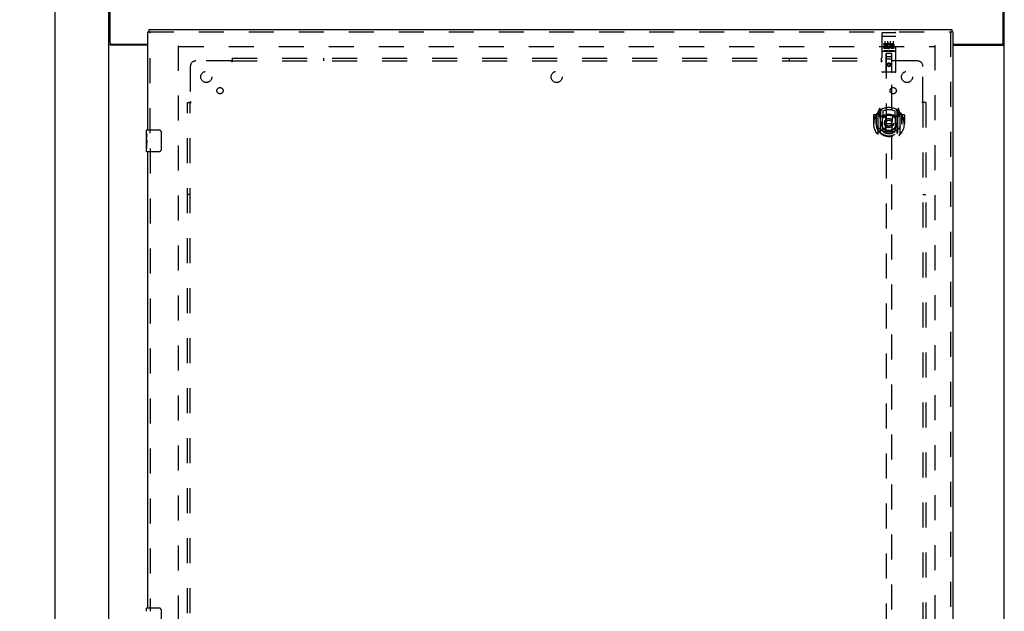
# Model space of a CAD drawing. Header units: inches. Extents: x 0 to 204, y 0 to 132.
# Tile 49 of 114: x 58 to 102, y 61 to 87. Entities that reach past the tile are written whole.
import ezdxf

# ---------------------------------------------------------------- set-up
doc = ezdxf.new("R2010")
doc.units = ezdxf.units.IN
doc.header["$LTSCALE"] = 11.243375
doc.header["$MEASUREMENT"] = 0
doc.linetypes.add('HIDDEN', pattern=[0.2, 0.1, -0.1])
doc.layers.get('0').update_dxf_attribs({"linetype": 'CONTINUOUS'})
for name, color, linetype in [('DEFAULT_2', 8, 'HIDDEN'), ('DIMENSIONS', 7, 'CONTINUOUS'), ('DOOR_ASSEMBLY', 7, 'CONTINUOUS'), ('SUBPANEL', 7, 'CONTINUOUS')]:
    doc.layers.add(name, color=color, linetype=linetype)
doc.styles.get("Standard").update_dxf_attribs({"font": 'arial.ttf'})
doc.dimstyles.new('DIMSTYLE_1', dxfattribs={"dimtxt": 0.901875, "dimasz": 1.2025, "dimexe": 0.09, "dimexo": 0.07, "dimgap": 0.0375, "dimtad": 0, "dimtih": 1, "dimtoh": 1, "dimzin": 4, "dimdsep": 46, "dimtxsty": 'Standard', "dimblk": '_FILLED', "dimblk1": '_FILLED', "dimblk2": '_FILLED', "dimcen": 0.09, "dimadec": 3, "dimazin": 1, "dimtfac": 1, "dimtdec": 3, "dimtofl": 0, "dimtmove": 0, "dimatfit": 3, "dimldrblk": '_FILLED', "dimfxl": 0, "dimtolj": 1, "dimtzin": 4, "dimarcsym": 0})

# ---------------------------------------------------------------- blocks, each defined once
blk = doc.blocks.new('_FILLED')
at = {"color": 0, "linetype": 'ByBlock'}
blk.add_solid([(0, 0), (-1, 0.2), (-1, -0.2)], dxfattribs=at)
blk = doc.blocks.new('*D10')
at = {"layer": 'DIMENSIONS', "color": 2, "linetype": 'Continuous'}
for p, q in [((61.249, 89.46), (58.459, 89.46)), ((59.541, 89.46), (59.541, 50.361)), ((59.541, 9.46), (59.541, 48.558)), ((61.249, 9.46), (58.459, 9.46))]:
    blk.add_line(p, q, dxfattribs=at)
at = {"layer": 'DIMENSIONS', "color": 2, "linetype": 'Continuous', "xscale": 1.2025, "yscale": 1.2025, "zscale": 1.2025}
for p, rotation in [((59.541, 89.46), 90), ((59.541, 9.46), 270)]:
    blk.add_blockref('_FILLED', p, dxfattribs=dict(at, rotation=rotation))
at = {"layer": 'DIMENSIONS', "color": 2, "linetype": 'Continuous', "insert": (59.541, 49.91), "char_height": 0.9019, "width": 3.15153, "attachment_point": 2, "line_spacing_factor": 0.9}
blk.add_mtext('80.00', dxfattribs=at)

msp = doc.modelspace()

# ---------------------------------------------------------------- linework, layer by layer
at = {"color": 3, "linetype": 'Continuous'}
for p, q in [((62.031, 86.124), (62.031, 89.46)), ((102.177, 86.124), (102.177, 89.46)), ((61.979, 9.564), (61.979, 89.356)), ((102.229, 9.564), (102.229, 89.356)), ((63.729, 86.012), (62.049, 86.012)), ((62.091, 86.064), (63.729, 86.064)), ((99.916, 86.064), (102.117, 86.064)), ((99.916, 86.012), (102.159, 86.012))]:
    msp.add_line(p, q, dxfattribs=at)
for points in [[(62.022, 86.023), (62.014, 86.026), (62.01, 86.028), (62.006, 86.029), (62.003, 86.03), (61.999, 86.032), (61.996, 86.033), (61.993, 86.034), (61.991, 86.036), (61.988, 86.038), (61.986, 86.039), (61.984, 86.041), (61.982, 86.043), (61.981, 86.044), (61.98, 86.046), (61.979, 86.048), (61.979, 86.05), (61.979, 86.052)], [(62.049, 86.012), (62.047, 86.013), (62.044, 86.015), (62.041, 86.016), (62.038, 86.018), (62.034, 86.019), (62.031, 86.021), (62.027, 86.022), (62.022, 86.023)], [(102.159, 86.012), (102.161, 86.013), (102.163, 86.015), (102.166, 86.016), (102.17, 86.018), (102.173, 86.019), (102.177, 86.021), (102.181, 86.022), (102.185, 86.023), (102.193, 86.026)], [(102.193, 86.026), (102.197, 86.028), (102.201, 86.029), (102.205, 86.03), (102.208, 86.032), (102.211, 86.033), (102.214, 86.034), (102.217, 86.036), (102.22, 86.038), (102.222, 86.039), (102.224, 86.041), (102.225, 86.043), (102.227, 86.044), (102.227, 86.046), (102.228, 86.048), (102.229, 86.05), (102.229, 86.052)]]:
    msp.add_lwpolyline(points, dxfattribs=at)
for centre, start, end in [((62.091, 86.124), 180, 270), ((102.117, 86.124), 270, 360)]:
    msp.add_arc(centre, 0.06, start, end, dxfattribs=at)
at = {"layer": 'DEFAULT_2', "color": 8, "linetype": 'HIDDEN'}
for p, q in [((65.104, 12.908), (65.104, 86.012)), ((65.118, 85.96), (99.09, 85.96)), ((99.104, 86.012), (99.104, 12.908))]:
    msp.add_line(p, q, dxfattribs=at)
at = {"layer": 'DOOR_ASSEMBLY', "color": 3, "linetype": 'Continuous'}
for p, q in [((63.729, 82.21), (63.729, 86.606)), ((63.771, 86.71), (99.874, 86.71)), ((99.916, 86.606), (99.916, 12.314)), ((63.729, 60.71), (63.729, 81.21))]:
    msp.add_line(p, q, dxfattribs=at)
at = {"layer": 'DOOR_ASSEMBLY', "color": 7, "linetype": 'Continuous'}
for p, q in [((63.729, 86.606), (63.771, 86.606)), ((63.771, 86.71), (63.771, 86.606)), ((99.874, 86.71), (99.874, 86.606)), ((99.916, 86.606), (99.874, 86.606)), ((63.669, 82.049), (63.669, 82.195)), ((63.669, 81.791), (63.669, 82.048)), ((63.674, 81.992), (63.669, 81.992)), ((63.676, 81.825), (63.676, 81.961)), ((63.684, 82.21), (64.224, 82.21)), ((64.324, 82.11), (64.324, 81.31)), ((63.669, 81.825), (63.676, 81.825)), ((63.669, 81.225), (63.669, 81.788)), ((63.67, 81.762), (63.669, 81.762)), ((63.669, 81.63), (63.675, 81.63)), ((63.669, 81.594), (63.676, 81.594)), ((63.669, 81.531), (63.676, 81.531)), ((63.67, 81.764), (63.672, 81.742)), ((63.676, 81.364), (63.676, 81.594)), ((63.669, 81.364), (63.676, 81.364)), ((64.224, 81.21), (63.684, 81.21)), ((63.669, 60.549), (63.669, 60.695)), ((63.684, 60.71), (64.224, 60.71)), ((64.324, 60.61), (64.324, 59.81))]:
    msp.add_line(p, q, dxfattribs=at)
at = {"layer": 'DOOR_ASSEMBLY', "color": 8, "linetype": 'HIDDEN'}
for p, q in [((63.771, 86.606), (99.874, 86.606)), ((63.833, 82.055), (63.833, 86.606)), ((96.729, 86.547), (96.729, 84.822)), ((96.745, 86.418), (96.745, 86.418)), ((96.746, 86.418), (96.745, 86.418)), ((96.747, 86.418), (96.746, 86.418)), ((96.748, 86.418), (96.747, 86.418)), ((96.748, 86.419), (96.748, 86.418)), ((96.75, 86.419), (96.75, 86.419)), ((96.751, 86.419), (96.75, 86.419)), ((96.752, 86.419), (96.751, 86.419)), ((96.753, 86.419), (96.752, 86.419)), ((96.754, 86.419), (96.753, 86.419)), ((96.755, 86.419), (96.754, 86.419)), ((96.755, 86.419), (96.755, 86.419)), ((96.756, 86.419), (96.755, 86.419)), ((96.757, 86.419), (96.756, 86.419)), ((96.758, 86.419), (96.757, 86.419)), ((96.759, 86.419), (96.758, 86.419)), ((96.759, 86.577), (97.324, 86.577)), ((96.759, 86.419), (97.324, 86.419)), ((97.324, 86.419), (97.325, 86.419)), ((97.325, 86.419), (97.326, 86.419)), ((97.326, 86.419), (97.327, 86.419)), ((97.327, 86.419), (97.328, 86.419)), ((97.328, 86.419), (97.328, 86.419)), ((97.328, 86.419), (97.329, 86.419)), ((97.329, 86.419), (97.33, 86.419)), ((97.33, 86.419), (97.331, 86.419)), ((97.331, 86.419), (97.332, 86.419)), ((97.332, 86.419), (97.332, 86.419)), ((97.332, 86.419), (97.333, 86.419)), ((97.333, 86.419), (97.334, 86.419)), ((97.334, 86.419), (97.335, 86.418)), ((97.335, 86.418), (97.336, 86.418)), ((97.336, 86.418), (97.336, 86.418)), ((97.336, 86.418), (97.337, 86.418)), ((97.354, 84.822), (97.354, 86.547)), ((99.812, 86.606), (99.812, 12.314)), ((96.809, 86.042), (96.809, 86.084)), ((96.809, 86.084), (96.966, 86.084)), ((96.809, 86.042), (96.923, 86.042)), ((96.809, 85.871), (96.809, 85.913)), ((96.809, 85.913), (96.923, 85.913)), ((96.831, 85.957), (96.831, 85.999)), ((96.831, 85.999), (96.923, 85.999)), ((96.831, 85.957), (96.923, 85.957)), ((96.854, 86.186), (96.854, 85.88)), ((96.923, 85.999), (96.923, 86.042)), ((96.923, 85.913), (96.923, 85.957)), ((96.966, 85.907), (96.966, 86.084)), ((96.966, 85.907), (96.979, 85.925)), ((96.966, 85.871), (96.966, 85.883)), ((96.969, 85.882), (96.966, 85.883)), ((96.99, 86.036), (96.973, 86.075)), ((96.979, 86.186), (96.979, 85.88)), ((97.104, 86.186), (97.104, 85.88)), ((97.122, 86.042), (97.122, 86.084)), ((97.122, 86.084), (97.214, 86.084)), ((97.122, 86.042), (97.214, 86.042)), ((97.182, 85.957), (97.228, 85.957)), ((97.186, 85.998), (97.214, 85.998)), ((97.186, 85.913), (97.278, 85.913)), ((97.229, 86.186), (97.229, 85.88)), ((97.278, 85.871), (97.278, 85.913)), ((96.759, 85.749), (97.324, 85.749)), ((96.809, 85.871), (96.966, 85.871)), ((97.002, 85.765), (96.83, 85.765)), ((96.911, 84.822), (96.915, 85.632)), ((96.936, 85.632), (96.915, 85.632)), ((96.916, 85.632), (96.916, 51.63)), ((97.146, 85.632), (96.936, 85.632)), ((96.956, 85.507), (97.126, 85.507)), ((97.252, 85.765), (97.08, 85.765)), ((97.168, 85.632), (97.146, 85.632)), ((97.166, 51.63), (97.166, 85.632)), ((97.171, 84.822), (97.168, 85.632)), ((97.186, 85.871), (97.278, 85.871)), ((97.169, 85.382), (96.914, 85.382)), ((97.041, 85.204), (96.979, 85.168)), ((96.979, 85.168), (96.979, 85.096)), ((96.979, 85.168), (96.989, 85.162)), ((96.979, 85.096), (96.989, 85.101)), ((96.979, 85.096), (97.041, 85.06)), ((97.041, 85.192), (96.989, 85.162)), ((96.989, 85.162), (96.989, 85.101)), ((96.989, 85.101), (97.041, 85.071)), ((97.041, 85.204), (97.041, 85.192)), ((97.104, 85.168), (97.041, 85.204)), ((97.094, 85.162), (97.041, 85.192)), ((97.041, 85.071), (97.094, 85.101)), ((97.041, 85.06), (97.104, 85.096)), ((97.041, 85.06), (97.041, 85.071)), ((97.104, 85.168), (97.094, 85.162)), ((97.094, 85.101), (97.094, 85.162)), ((97.104, 85.096), (97.094, 85.101)), ((97.104, 85.096), (97.104, 85.168)), ((97.324, 84.792), (96.759, 84.792)), ((96.341, 82.861), (96.341, 82.488)), ((96.459, 82.876), (96.356, 82.876)), ((96.459, 82.876), (96.459, 82.488)), ((96.467, 82.861), (96.459, 82.876)), ((96.466, 82.899), (96.466, 82.441)), ((96.541, 82.972), (96.541, 82.004)), ((96.616, 83.158), (96.546, 82.982)), ((96.599, 82.967), (96.599, 82.817)), ((96.666, 82.967), (96.599, 82.967)), ((96.599, 82.817), (96.659, 82.817)), ((96.607, 82.959), (96.637, 82.913)), ((96.637, 83.078), (96.637, 83.078)), ((96.637, 83.078), (96.637, 83.078)), ((96.638, 83.078), (96.637, 83.078)), ((96.659, 83.074), (96.645, 83.155)), ((96.659, 82.058), (96.659, 83.074)), ((96.666, 83.027), (96.736, 83.136)), ((96.666, 82.083), (96.666, 83.086)), ((96.669, 83.061), (96.669, 82.854)), ((96.759, 82.816), (96.686, 82.816)), ((96.689, 82.834), (96.755, 82.834)), ((96.759, 82.175), (96.759, 82.806)), ((96.766, 83.039), (96.766, 82.787)), ((96.878, 82.832), (96.909, 82.488)), ((97.204, 82.832), (97.174, 82.488)), ((97.316, 82.787), (97.316, 83.039)), ((97.396, 82.816), (97.324, 82.816)), ((97.324, 82.806), (97.324, 82.175)), ((97.328, 82.834), (97.394, 82.834)), ((97.346, 83.136), (97.416, 83.027)), ((97.414, 82.854), (97.414, 83.061)), ((97.416, 82.083), (97.416, 83.086)), ((97.484, 82.967), (97.416, 82.967)), ((97.438, 83.155), (97.424, 83.074)), ((97.424, 83.074), (97.424, 82.058)), ((97.424, 82.817), (97.484, 82.817)), ((97.445, 83.078), (97.441, 83.081)), ((97.446, 82.913), (97.475, 82.959)), ((97.537, 82.982), (97.467, 83.158)), ((97.484, 82.817), (97.484, 82.967)), ((97.541, 82.004), (97.541, 82.972)), ((97.616, 82.899), (97.616, 82.441)), ((97.624, 82.876), (97.616, 82.861)), ((97.624, 82.488), (97.624, 82.876)), ((97.726, 82.876), (97.624, 82.876)), ((97.741, 82.861), (97.741, 82.488)), ((96.341, 82.488), (96.356, 82.488)), ((96.459, 82.488), (96.474, 82.488)), ((96.466, 82.441), (96.466, 82.439)), ((96.879, 82.149), (96.909, 82.488)), ((96.909, 82.488), (97.174, 82.488)), ((97.204, 82.149), (97.174, 82.488)), ((97.624, 82.488), (97.609, 82.488)), ((97.616, 82.441), (97.616, 82.439)), ((97.726, 82.488), (97.741, 82.488)), ((96.766, 82.225), (96.766, 82.123)), ((97.316, 82.123), (97.316, 82.225)), ((63.833, 81.365), (63.833, 60.555))]:
    msp.add_line(p, q, dxfattribs=at)
for points in [[(96.745, 86.418), (96.744, 86.418), (96.744, 86.418), (96.744, 86.418), (96.743, 86.418), (96.743, 86.418), (96.742, 86.418), (96.742, 86.418), (96.742, 86.418), (96.741, 86.418), (96.741, 86.418), (96.741, 86.418), (96.74, 86.417), (96.74, 86.417), (96.74, 86.417), (96.739, 86.417), (96.739, 86.417), (96.739, 86.417), (96.738, 86.417), (96.738, 86.417), (96.738, 86.417), (96.738, 86.417), (96.737, 86.417), (96.737, 86.417), (96.737, 86.417), (96.736, 86.417), (96.736, 86.416), (96.736, 86.416), (96.736, 86.416), (96.735, 86.416), (96.735, 86.416), (96.735, 86.416), (96.735, 86.416), (96.734, 86.416), (96.734, 86.416), (96.734, 86.416), (96.734, 86.416), (96.733, 86.416), (96.733, 86.415), (96.733, 86.415), (96.733, 86.415), (96.733, 86.415), (96.732, 86.415), (96.732, 86.415), (96.732, 86.415), (96.732, 86.415), (96.732, 86.415), (96.731, 86.415), (96.731, 86.415), (96.731, 86.414), (96.731, 86.414), (96.731, 86.414), (96.731, 86.414), (96.73, 86.414), (96.73, 86.414), (96.73, 86.414), (96.73, 86.414), (96.73, 86.414), (96.73, 86.414), (96.73, 86.413), (96.73, 86.413), (96.73, 86.413), (96.729, 86.413), (96.729, 86.413), (96.729, 86.413), (96.729, 86.413), (96.729, 86.413), (96.729, 86.413), (96.729, 86.413), (96.729, 86.412), (96.729, 86.412), (96.729, 86.412), (96.729, 86.412), (96.729, 86.412), (96.729, 86.412), (96.729, 86.412), (96.729, 86.412), (96.729, 86.412)], [(96.75, 86.419), (96.749, 86.419), (96.748, 86.419)], [(97.337, 86.418), (97.338, 86.418), (97.338, 86.418), (97.339, 86.418), (97.339, 86.418), (97.339, 86.418), (97.34, 86.418), (97.34, 86.418), (97.34, 86.418), (97.341, 86.418), (97.341, 86.418), (97.341, 86.418), (97.342, 86.418), (97.342, 86.417), (97.342, 86.417), (97.343, 86.417), (97.343, 86.417), (97.343, 86.417), (97.344, 86.417), (97.344, 86.417), (97.344, 86.417), (97.345, 86.417), (97.345, 86.417), (97.345, 86.417), (97.346, 86.417), (97.346, 86.417), (97.346, 86.417), (97.346, 86.416), (97.347, 86.416), (97.347, 86.416), (97.347, 86.416), (97.347, 86.416), (97.348, 86.416), (97.348, 86.416), (97.348, 86.416), (97.348, 86.416), (97.349, 86.416), (97.349, 86.416), (97.349, 86.416), (97.349, 86.415), (97.35, 86.415), (97.35, 86.415), (97.35, 86.415), (97.35, 86.415), (97.35, 86.415), (97.351, 86.415), (97.351, 86.415), (97.351, 86.415), (97.351, 86.415), (97.351, 86.415), (97.351, 86.414), (97.352, 86.414), (97.352, 86.414), (97.352, 86.414), (97.352, 86.414), (97.352, 86.414), (97.352, 86.414), (97.352, 86.414), (97.353, 86.414), (97.353, 86.414), (97.353, 86.413), (97.353, 86.413), (97.353, 86.413), (97.353, 86.413), (97.353, 86.413), (97.353, 86.413), (97.353, 86.413), (97.353, 86.413), (97.353, 86.413), (97.354, 86.413), (97.354, 86.412), (97.354, 86.412), (97.354, 86.412), (97.354, 86.412), (97.354, 86.412), (97.354, 86.412), (97.354, 86.412), (97.354, 86.412), (97.354, 86.412)], [(96.83, 85.765), (96.83, 85.765), (96.83, 85.765), (96.83, 85.765), (96.83, 85.765), (96.829, 85.765), (96.829, 85.765), (96.829, 85.765), (96.829, 85.765), (96.829, 85.765), (96.828, 85.765), (96.828, 85.765), (96.828, 85.765), (96.828, 85.765), (96.828, 85.765), (96.828, 85.765), (96.827, 85.765), (96.827, 85.765), (96.827, 85.765), (96.827, 85.765), (96.827, 85.765), (96.827, 85.765), (96.826, 85.765), (96.826, 85.765), (96.826, 85.765), (96.826, 85.765), (96.826, 85.765), (96.826, 85.765), (96.826, 85.766), (96.826, 85.766), (96.825, 85.766), (96.825, 85.766), (96.825, 85.766), (96.825, 85.766), (96.825, 85.766), (96.825, 85.766), (96.825, 85.766), (96.825, 85.766), (96.825, 85.766), (96.824, 85.766), (96.824, 85.766), (96.824, 85.766), (96.824, 85.766), (96.824, 85.766), (96.824, 85.766), (96.824, 85.766), (96.824, 85.766)], [(97.009, 85.766), (97.009, 85.766), (97.009, 85.766), (97.008, 85.766), (97.008, 85.766), (97.008, 85.766), (97.008, 85.766), (97.008, 85.766), (97.008, 85.766), (97.008, 85.766), (97.008, 85.766), (97.008, 85.766), (97.008, 85.766), (97.007, 85.766), (97.007, 85.766), (97.007, 85.766), (97.007, 85.766), (97.007, 85.766), (97.007, 85.766), (97.007, 85.765), (97.007, 85.765), (97.006, 85.765), (97.006, 85.765), (97.006, 85.765), (97.006, 85.765), (97.006, 85.765), (97.006, 85.765), (97.006, 85.765), (97.005, 85.765), (97.005, 85.765), (97.005, 85.765), (97.005, 85.765), (97.005, 85.765), (97.005, 85.765), (97.005, 85.765), (97.004, 85.765), (97.004, 85.765), (97.004, 85.765), (97.004, 85.765), (97.004, 85.765), (97.003, 85.765), (97.003, 85.765), (97.003, 85.765), (97.003, 85.765), (97.003, 85.765), (97.002, 85.765)], [(97.08, 85.765), (97.08, 85.765), (97.08, 85.765), (97.08, 85.765), (97.08, 85.765), (97.079, 85.765), (97.079, 85.765), (97.079, 85.765), (97.079, 85.765), (97.079, 85.765), (97.078, 85.765), (97.078, 85.765), (97.078, 85.765), (97.078, 85.765), (97.078, 85.765), (97.078, 85.765), (97.077, 85.765), (97.077, 85.765), (97.077, 85.765), (97.077, 85.765), (97.077, 85.765), (97.077, 85.765), (97.076, 85.765), (97.076, 85.765), (97.076, 85.765), (97.076, 85.765), (97.076, 85.765), (97.076, 85.765), (97.076, 85.766), (97.076, 85.766), (97.075, 85.766), (97.075, 85.766), (97.075, 85.766), (97.075, 85.766), (97.075, 85.766), (97.075, 85.766), (97.075, 85.766), (97.075, 85.766), (97.075, 85.766), (97.074, 85.766), (97.074, 85.766), (97.074, 85.766), (97.074, 85.766), (97.074, 85.766), (97.074, 85.766), (97.074, 85.766), (97.074, 85.766)], [(97.259, 85.766), (97.259, 85.766), (97.259, 85.766), (97.258, 85.766), (97.258, 85.766), (97.258, 85.766), (97.258, 85.766), (97.258, 85.766), (97.258, 85.766), (97.258, 85.766), (97.258, 85.766), (97.258, 85.766), (97.258, 85.766), (97.257, 85.766), (97.257, 85.766), (97.257, 85.766), (97.257, 85.766), (97.257, 85.766), (97.257, 85.766), (97.257, 85.765), (97.257, 85.765), (97.256, 85.765), (97.256, 85.765), (97.256, 85.765), (97.256, 85.765), (97.256, 85.765), (97.256, 85.765), (97.256, 85.765), (97.255, 85.765), (97.255, 85.765), (97.255, 85.765), (97.255, 85.765), (97.255, 85.765), (97.255, 85.765), (97.255, 85.765), (97.254, 85.765), (97.254, 85.765), (97.254, 85.765), (97.254, 85.765), (97.254, 85.765), (97.253, 85.765), (97.253, 85.765), (97.253, 85.765), (97.253, 85.765), (97.253, 85.765), (97.252, 85.765)], [(96.496, 82.927), (96.497, 82.928), (96.497, 82.929), (96.498, 82.929), (96.499, 82.93), (96.499, 82.931), (96.5, 82.932), (96.501, 82.932), (96.502, 82.933), (96.502, 82.934), (96.503, 82.935), (96.504, 82.935), (96.505, 82.936), (96.505, 82.937), (96.506, 82.938), (96.507, 82.938), (96.508, 82.939), (96.509, 82.94), (96.51, 82.94), (96.51, 82.941), (96.511, 82.942), (96.512, 82.942), (96.513, 82.943), (96.514, 82.943), (96.515, 82.944), (96.515, 82.944), (96.516, 82.945), (96.517, 82.945), (96.518, 82.946), (96.519, 82.946), (96.52, 82.947), (96.521, 82.947), (96.522, 82.948), (96.523, 82.948), (96.524, 82.949)], [(97.559, 82.949), (97.56, 82.948), (97.561, 82.948), (97.562, 82.947), (97.563, 82.947), (97.563, 82.946), (97.564, 82.946), (97.565, 82.945), (97.566, 82.945), (97.567, 82.944), (97.568, 82.944), (97.569, 82.943), (97.57, 82.943), (97.57, 82.942), (97.571, 82.942), (97.572, 82.941), (97.573, 82.94), (97.574, 82.94), (97.575, 82.939), (97.575, 82.938), (97.576, 82.938), (97.577, 82.937), (97.578, 82.936), (97.579, 82.935), (97.579, 82.935), (97.58, 82.934), (97.581, 82.933), (97.582, 82.932), (97.582, 82.932), (97.583, 82.931), (97.584, 82.93), (97.585, 82.929), (97.585, 82.929), (97.586, 82.928), (97.587, 82.927)], [(96.509, 82.375), (96.512, 82.369), (96.515, 82.364), (96.518, 82.359), (96.521, 82.355), (96.524, 82.35), (96.526, 82.346), (96.529, 82.342), (96.532, 82.338), (96.534, 82.334), (96.537, 82.331), (96.539, 82.327), (96.541, 82.324), (96.544, 82.321), (96.546, 82.318), (96.548, 82.315), (96.551, 82.312), (96.553, 82.309), (96.555, 82.307), (96.557, 82.304), (96.559, 82.302), (96.561, 82.299), (96.563, 82.297), (96.565, 82.295), (96.567, 82.293), (96.569, 82.291), (96.57, 82.289), (96.572, 82.287), (96.574, 82.285), (96.576, 82.283), (96.577, 82.282), (96.579, 82.28), (96.581, 82.279), (96.582, 82.277), (96.584, 82.276), (96.585, 82.274), (96.587, 82.273)], [(97.496, 82.273), (97.497, 82.274), (97.499, 82.276), (97.5, 82.277), (97.502, 82.279), (97.503, 82.28), (97.505, 82.282), (97.507, 82.283), (97.508, 82.285), (97.51, 82.287), (97.512, 82.289), (97.514, 82.291), (97.516, 82.293), (97.518, 82.295), (97.52, 82.297), (97.522, 82.299), (97.524, 82.302), (97.526, 82.304), (97.528, 82.307), (97.53, 82.309), (97.532, 82.312), (97.534, 82.315), (97.536, 82.318), (97.539, 82.321), (97.541, 82.324), (97.543, 82.327), (97.546, 82.331), (97.548, 82.334), (97.551, 82.338), (97.554, 82.342), (97.556, 82.346), (97.559, 82.35), (97.562, 82.355), (97.565, 82.359), (97.568, 82.364), (97.571, 82.369), (97.574, 82.375)], [(96.524, 82.027), (96.523, 82.028), (96.522, 82.028), (96.521, 82.029), (96.52, 82.029), (96.519, 82.03), (96.518, 82.03), (96.517, 82.031), (96.516, 82.031), (96.515, 82.032), (96.515, 82.032), (96.514, 82.033), (96.513, 82.033), (96.512, 82.034), (96.511, 82.035), (96.51, 82.035), (96.51, 82.036), (96.509, 82.036), (96.508, 82.037), (96.507, 82.038), (96.506, 82.038), (96.505, 82.039), (96.505, 82.04), (96.504, 82.041), (96.503, 82.041), (96.502, 82.042), (96.502, 82.043), (96.501, 82.044), (96.5, 82.044), (96.499, 82.045), (96.499, 82.046), (96.498, 82.047), (96.497, 82.048), (96.497, 82.048), (96.496, 82.049)], [(97.229, 82.131), (97.224, 82.13), (97.218, 82.128), (97.213, 82.127), (97.208, 82.126), (97.202, 82.124), (97.197, 82.123), (97.191, 82.122), (97.186, 82.121), (97.18, 82.119), (97.175, 82.118), (97.169, 82.117), (97.164, 82.116), (97.158, 82.115), (97.153, 82.114), (97.147, 82.114), (97.142, 82.113), (97.136, 82.112), (97.131, 82.111), (97.125, 82.111), (97.119, 82.11), (97.114, 82.109), (97.108, 82.109), (97.103, 82.108), (97.097, 82.108), (97.092, 82.107), (97.086, 82.107), (97.08, 82.107), (97.075, 82.106), (97.069, 82.106), (97.064, 82.106), (97.058, 82.106), (97.052, 82.106), (97.047, 82.106), (97.041, 82.106), (97.036, 82.106), (97.03, 82.106), (97.024, 82.106), (97.019, 82.106), (97.013, 82.106), (97.008, 82.106), (97.002, 82.107), (96.997, 82.107), (96.991, 82.107), (96.985, 82.108), (96.98, 82.108), (96.974, 82.109), (96.969, 82.109), (96.963, 82.11), (96.958, 82.111), (96.952, 82.111), (96.946, 82.112), (96.941, 82.113), (96.935, 82.114), (96.93, 82.114), (96.924, 82.115), (96.919, 82.116), (96.913, 82.117), (96.908, 82.118), (96.902, 82.119), (96.897, 82.121), (96.891, 82.122), (96.886, 82.123), (96.88, 82.124), (96.875, 82.126), (96.87, 82.127), (96.864, 82.128), (96.859, 82.13), (96.853, 82.131)], [(97.587, 82.049), (97.586, 82.048), (97.585, 82.048), (97.585, 82.047), (97.584, 82.046), (97.583, 82.045), (97.582, 82.044), (97.582, 82.044), (97.581, 82.043), (97.58, 82.042), (97.579, 82.041), (97.579, 82.041), (97.578, 82.04), (97.577, 82.039), (97.576, 82.038), (97.575, 82.038), (97.575, 82.037), (97.574, 82.036), (97.573, 82.036), (97.572, 82.035), (97.571, 82.035), (97.57, 82.034), (97.57, 82.033), (97.569, 82.033), (97.568, 82.032), (97.567, 82.032), (97.566, 82.031), (97.565, 82.031), (97.564, 82.03), (97.563, 82.03), (97.563, 82.029), (97.562, 82.029), (97.561, 82.028), (97.56, 82.028), (97.559, 82.027)]]:
    msp.add_lwpolyline(points, dxfattribs=at)
at = {"layer": 'DOOR_ASSEMBLY', "color": 7, "linetype": 'Continuous'}
for points in [[(63.669, 82.049), (63.669, 82.045), (63.669, 82.041), (63.67, 82.035), (63.671, 82.022)], [(63.671, 82.022), (63.672, 82.014), (63.673, 82.006), (63.674, 81.998)], [(63.674, 81.998), (63.675, 81.989), (63.675, 81.98), (63.676, 81.97), (63.676, 81.961)], [(64.317, 82.146), (64.319, 82.14), (64.321, 82.134), (64.322, 82.128), (64.323, 82.122), (64.323, 82.116), (64.324, 82.11)], [(63.669, 81.791), (63.669, 81.783), (63.669, 81.774), (63.67, 81.764)], [(63.672, 81.742), (63.673, 81.73), (63.674, 81.718), (63.675, 81.706), (63.675, 81.693), (63.676, 81.68), (63.676, 81.668), (63.676, 81.655), (63.675, 81.642), (63.675, 81.629), (63.674, 81.617), (63.673, 81.605)], [(64.324, 81.31), (64.323, 81.303), (64.323, 81.297), (64.322, 81.291), (64.321, 81.285), (64.319, 81.279), (64.317, 81.273)], [(64.317, 60.646), (64.319, 60.64), (64.321, 60.634), (64.322, 60.628), (64.323, 60.622), (64.323, 60.616), (64.324, 60.61)]]:
    msp.add_lwpolyline(points, dxfattribs=at)
at = {"layer": 'DOOR_ASSEMBLY', "color": 8, "linetype": 'HIDDEN'}
for centre, radius in [((97.041, 85.132), 0.085), ((97.041, 85.132), 0.0845), ((97.041, 82.506), 0.35), ((97.041, 82.506), 0.335), ((97.041, 82.506), 0.205), ((97.041, 82.506), 0.133)]:
    msp.add_circle(centre, radius, dxfattribs=at)
for centre, radius, start, end in [((96.759, 86.547), 0.03, 90, 180), ((97.324, 86.547), 0.03, 0, 90), ((97.015, 85.977), 0.107, 244.2636, 113.4027), ((97.015, 85.977), 0.0639, 234.8895, 113.4026), ((97.186, 85.934), 0.0635, 90, 270), ((97.186, 85.935), 0.0219, 100.307, 270), ((97.214, 86.02), 0.0644, 282.2995, 90.0775), ((97.214, 86.02), 0.0219, 269.9011, 90), ((96.759, 85.719), 0.03, 90, 180), ((96.956, 85.592), 0.04, 90, 180), ((96.956, 85.547), 0.04, 180, 270), ((97.126, 85.592), 0.04, 0, 90), ((97.126, 85.547), 0.04, 270, 360), ((97.324, 85.719), 0.03, 0, 90), ((96.759, 84.822), 0.03, 180, 270), ((96.881, 84.822), 0.03, 270, 360), ((97.201, 84.822), 0.03, 180, 270), ((97.324, 84.822), 0.03, 270, 360), ((97.041, 82.488), 0.7, 125.5126, 54.4874), ((96.356, 82.861), 0.015, 90, 180), ((97.041, 82.488), 0.685, 146.9885, 180), ((96.486, 82.899), 0.02, 144.7039, 180), ((97.041, 82.506), 0.7, 35.2961, 144.7039), ((96.556, 82.972), 0.015, 135.0748, 180), ((96.611, 82.962), 0.005, 90, 212.6792), ((96.63, 83.152), 0.015, 10, 158.1959), ((97.041, 82.176), 0.7, 53.2319, 126.7681), ((96.646, 83.042), 0.02, 0, 125.5126), ((96.649, 83.061), 0.02, 0, 125.2543), ((96.478, 82.812), 0.188, 0, 32.6792), ((96.686, 83.086), 0.02, 121.4688, 179.9992), ((96.686, 82.836), 0.02, 180, 270), ((96.689, 82.854), 0.02, 180, 270), ((96.755, 82.854), 0.02, 270, 293.464), ((96.774, 82.806), 0.015, 112.9863, 180), ((97.041, 82.194), 0.7, 66.536, 113.464), ((97.041, 82.506), 0.6, 62.7204, 117.2796), ((96.796, 82.787), 0.03, 180, 311.1261), ((97.041, 82.506), 0.343, 48.8739, 131.1261), ((96.858, 82.83), 0.02, 5.0796, 105.6131), ((97.224, 82.83), 0.02, 74.3869, 174.9204), ((97.286, 82.787), 0.03, 228.8739, 360), ((97.309, 82.806), 0.015, 0, 67.0137), ((97.328, 82.854), 0.02, 246.536, 270), ((97.394, 82.854), 0.02, 270, 360), ((97.396, 82.836), 0.02, 270, 360), ((97.396, 83.086), 0.02, 0, 58.5295), ((97.434, 83.061), 0.02, 54.7457, 180), ((97.436, 83.042), 0.02, 54.4874, 180), ((97.604, 82.812), 0.188, 147.3208, 180), ((97.453, 83.152), 0.015, 21.8041, 170), ((97.471, 82.962), 0.005, 327.3208, 90), ((97.526, 82.972), 0.015, 0, 44.9252), ((97.596, 82.899), 0.02, 0, 35.2961), ((97.041, 82.488), 0.685, 0, 33.0115), ((97.726, 82.861), 0.015, 0, 90), ((97.041, 82.491), 0.583, 180.2464, 359.7536), ((96.486, 82.441), 0.02, 180, 187.6622), ((97.041, 82.516), 0.58, 187.6622, 352.3378), ((97.596, 82.441), 0.02, 352.3378, 360), ((96.556, 82.004), 0.015, 180, 224.9252), ((97.041, 82.806), 0.7, 229.529, 310.471), ((96.674, 82.058), 0.015, 180, 229.6413), ((96.686, 82.083), 0.02, 180, 230.6594), ((96.774, 82.175), 0.015, 180, 247.0137), ((96.796, 82.225), 0.03, 48.8739, 180), ((97.041, 82.516), 0.48, 235.0461, 304.9539), ((97.041, 82.506), 0.343, 228.8739, 311.1261), ((96.859, 82.15), 0.02, 254.4248, 354.9204), ((97.224, 82.15), 0.02, 185.0796, 285.5752), ((97.286, 82.225), 0.03, 0, 131.1261), ((97.309, 82.175), 0.015, 292.9863, 360), ((97.396, 82.083), 0.02, 309.3378, 359.9984), ((97.409, 82.058), 0.015, 310.3587, 360), ((97.526, 82.004), 0.015, 315.0748, 360)]:
    msp.add_arc(centre, radius, start, end, dxfattribs=at)
at = {"layer": 'DOOR_ASSEMBLY', "color": 7, "linetype": 'Continuous'}
for centre, radius, start, end in [((63.684, 82.195), 0.015, 90, 180), ((64.224, 82.11), 0.1, 21.1999, 90), ((63.684, 81.225), 0.015, 180, 270), ((64.224, 81.31), 0.1, 270, 338.7946), ((63.684, 60.695), 0.015, 90, 180), ((64.224, 60.61), 0.1, 21.1999, 90)]:
    msp.add_arc(centre, radius, start, end, dxfattribs=at)
msp.add_ellipse((63.932, 81.625), major_axis=(0.263, 0), ratio=0.432808, start_param=-3.141593, end_param=-2.961605, dxfattribs=at)
at = {"layer": 'SUBPANEL', "color": 8, "linetype": 'HIDDEN'}
for p, q in [((65.635, 85.053), (65.635, 83.464)), ((67.475, 85.303), (65.885, 85.303)), ((67.493, 85.322), (67.486, 85.316)), ((67.51, 85.428), (67.51, 85.342)), ((67.51, 85.428), (96.698, 85.428)), ((67.51, 85.342), (67.51, 85.262)), ((67.51, 85.303), (96.698, 85.303)), ((71.635, 85.303), (71.635, 85.428)), ((92.573, 85.303), (92.573, 85.428)), ((96.698, 85.428), (96.698, 85.342)), ((96.698, 85.342), (96.698, 85.262)), ((98.323, 85.303), (96.733, 85.303)), ((98.573, 83.464), (98.573, 85.053)), ((65.51, 15.491), (65.51, 83.428)), ((65.51, 83.428), (65.596, 83.428)), ((65.596, 83.428), (65.676, 83.428)), ((65.635, 15.491), (65.635, 83.428)), ((98.611, 83.428), (98.532, 83.428)), ((98.573, 83.428), (98.573, 15.491)), ((98.591, 83.445), (98.585, 83.452)), ((98.698, 83.428), (98.611, 83.428)), ((98.698, 83.428), (98.698, 15.491)), ((65.635, 79.303), (65.51, 79.303)), ((98.573, 79.303), (98.698, 79.303))]:
    msp.add_line(p, q, dxfattribs=at)
for points in [[(67.486, 85.316), (67.485, 85.314), (67.483, 85.312), (67.481, 85.31), (67.479, 85.308), (67.478, 85.306), (67.476, 85.305), (67.475, 85.303)], [(67.488, 85.284), (67.485, 85.289), (67.483, 85.291), (67.482, 85.293), (67.48, 85.296), (67.479, 85.298), (67.478, 85.3), (67.476, 85.302), (67.475, 85.303)], [(67.51, 85.262), (67.508, 85.263), (67.507, 85.264), (67.505, 85.265), (67.503, 85.266), (67.502, 85.267), (67.5, 85.268), (67.499, 85.269), (67.497, 85.271), (67.496, 85.272), (67.494, 85.274), (67.493, 85.276), (67.492, 85.278), (67.49, 85.28), (67.489, 85.282), (67.488, 85.284)], [(67.51, 85.342), (67.508, 85.34), (67.507, 85.338), (67.505, 85.335), (67.504, 85.334), (67.502, 85.332), (67.501, 85.33), (67.499, 85.328), (67.498, 85.327), (67.496, 85.325), (67.495, 85.323), (67.493, 85.322)], [(96.698, 85.342), (96.699, 85.34), (96.701, 85.338), (96.702, 85.335), (96.704, 85.334), (96.705, 85.332), (96.707, 85.33), (96.708, 85.328), (96.71, 85.327), (96.711, 85.325), (96.713, 85.323), (96.715, 85.322)], [(96.698, 85.262), (96.699, 85.263), (96.701, 85.264), (96.703, 85.265), (96.704, 85.266), (96.706, 85.267), (96.707, 85.268), (96.709, 85.269), (96.71, 85.271), (96.712, 85.272), (96.713, 85.274), (96.715, 85.276), (96.716, 85.278), (96.717, 85.28), (96.719, 85.282), (96.72, 85.284), (96.723, 85.289)], [(96.715, 85.322), (96.721, 85.316), (96.723, 85.314), (96.725, 85.312), (96.727, 85.31), (96.728, 85.308), (96.73, 85.306), (96.731, 85.305), (96.733, 85.303)], [(96.723, 85.289), (96.724, 85.291), (96.726, 85.293), (96.727, 85.296), (96.729, 85.298), (96.73, 85.3), (96.731, 85.302), (96.733, 85.303)], [(65.596, 83.428), (65.599, 83.43), (65.601, 83.431), (65.603, 83.433), (65.605, 83.435), (65.607, 83.436), (65.608, 83.438), (65.61, 83.439), (65.612, 83.441), (65.613, 83.442), (65.615, 83.444), (65.616, 83.445)], [(65.616, 83.445), (65.623, 83.452), (65.625, 83.454), (65.626, 83.456), (65.628, 83.457), (65.63, 83.459), (65.632, 83.461), (65.634, 83.462), (65.635, 83.464)], [(65.65, 83.453), (65.647, 83.455), (65.645, 83.456), (65.643, 83.458), (65.641, 83.459), (65.639, 83.461), (65.637, 83.462), (65.635, 83.464)], [(65.676, 83.428), (65.675, 83.43), (65.674, 83.432), (65.674, 83.433), (65.673, 83.435), (65.672, 83.437), (65.67, 83.438), (65.669, 83.44), (65.668, 83.441), (65.666, 83.443), (65.664, 83.444), (65.662, 83.445), (65.661, 83.447), (65.659, 83.448), (65.656, 83.449), (65.654, 83.451), (65.65, 83.453)], [(98.532, 83.428), (98.532, 83.43), (98.533, 83.432), (98.534, 83.433), (98.535, 83.435), (98.536, 83.437), (98.537, 83.438), (98.538, 83.44), (98.54, 83.441), (98.542, 83.443), (98.543, 83.444), (98.545, 83.445), (98.547, 83.447), (98.549, 83.448), (98.551, 83.449), (98.553, 83.451)], [(98.553, 83.451), (98.558, 83.453), (98.56, 83.455), (98.563, 83.456), (98.565, 83.458), (98.567, 83.459), (98.569, 83.461), (98.571, 83.462), (98.573, 83.464)], [(98.585, 83.452), (98.583, 83.454), (98.581, 83.456), (98.579, 83.457), (98.577, 83.459), (98.576, 83.461), (98.574, 83.462), (98.573, 83.464)], [(98.611, 83.428), (98.609, 83.43), (98.607, 83.431), (98.605, 83.433), (98.603, 83.435), (98.601, 83.436), (98.599, 83.438), (98.597, 83.439), (98.596, 83.441), (98.594, 83.442), (98.593, 83.444), (98.591, 83.445)]]:
    msp.add_lwpolyline(points, dxfattribs=at)
for centre, radius in [((66.354, 84.585), 0.25), ((82.104, 84.585), 0.25), ((97.854, 84.585), 0.25), ((66.972, 83.966), 0.141), ((97.235, 83.966), 0.141)]:
    msp.add_circle(centre, radius, dxfattribs=at)
for centre, start, end in [((65.885, 85.053), 90, 180), ((98.323, 85.053), 0, 90)]:
    msp.add_arc(centre, 0.25, start, end, dxfattribs=at)

# ---------------------------------------------------------------- dimensions: what is measured, and where the dimension line sits
at = {"layer": 'DIMENSIONS', "color": 2, "linetype": 'Continuous'}
dim = msp.add_linear_dim(base=(59.541, 9.46), p1=(61.319, 89.46), p2=(61.319, 9.46), angle=270, dimstyle='DIMSTYLE_1', dxfattribs=at)
dim.commit()
dim.dimension.update_dxf_attribs({"geometry": '*D10', "text_midpoint": (59.536, 49.454), "dimtype": 160})

doc.saveas('drawing.dxf')
